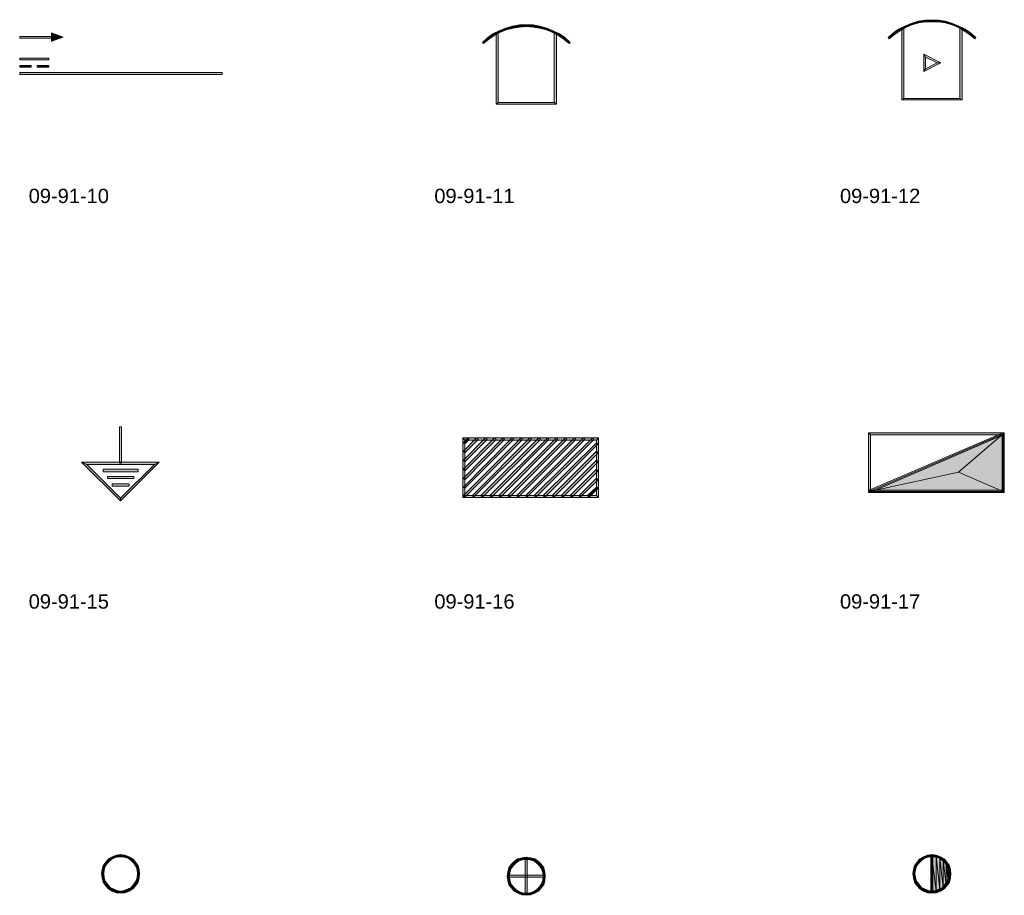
# Model space of a CAD drawing. Header units: millimetres. Extents: x 11 to 308, y -2333 to 36.
# Tile 78 of 85: x 14 to 171, y -559 to -419. Entities that reach past the tile are written whole.
import ezdxf

# ---------------------------------------------------------------- set-up
doc = ezdxf.new("R2010")
doc.units = ezdxf.units.MM
doc.layers.add('DGE_DATOS', color=7, linetype='Continuous', lineweight=0)
doc.layers.add('DGE_SIMBOLOS', color=7, linetype='Continuous', lineweight=0)
doc.styles.add('DGE_ARIAL', font='arial.ttf')

# ---------------------------------------------------------------- blocks, each defined once
blk = doc.blocks.new('DGE_09_91_10')
at = {"layer": 'DGE_SIMBOLOS', "true_color": 0x000000}
for points in [[(-16.44, 3.68), (-16.44, 3.42), (-11.36, 3.68), (-16.44, 3.68)], [(-16.44, 3.42), (-11.36, 3.68), (-11.36, 3.42), (-16.44, 3.42)], [(-11.36, 4.27), (-9.5, 3.59), (-11.36, 2.83), (-11.36, 4.27)], [(-16.44, 0.21), (-16.44, -0.05), (-11.78, 0.21), (-16.44, 0.21)], [(-16.44, -0.05), (-11.78, 0.21), (-11.78, -0.05), (-16.44, -0.05)], [(-16.44, -0.98), (-16.44, -1.23), (-14.58, -0.98), (-16.44, -0.98)], [(-16.44, -1.23), (-14.58, -0.98), (-14.58, -1.23), (-16.44, -1.23)], [(-13.65, -0.98), (-13.65, -1.23), (-11.78, -0.98), (-13.65, -0.98)], [(-13.65, -1.23), (-11.78, -0.98), (-11.78, -1.23), (-13.65, -1.23)], [(-16.44, -2.08), (-16.44, -2.42), (15.99, -2.08), (-16.44, -2.08)], [(-16.44, -2.42), (15.99, -2.08), (15.99, -2.42), (-16.44, -2.42)]]:
    blk.add_hatch(color=18, dxfattribs=at).paths.add_polyline_path(points, flags=0)
at = {"layer": 'DGE_SIMBOLOS', "color": 18, "lineweight": 9, "true_color": 0x000000}
for points in [[(-16.44, 3.68), (-11.36, 3.68), (-11.36, 3.42), (-16.44, 3.42), (-16.44, 3.68)], [(-11.36, 4.27), (-9.5, 3.59), (-11.36, 2.92), (-11.36, 4.27)], [(-16.44, 0.21), (-11.78, 0.21), (-11.78, -0.05), (-16.44, -0.05), (-16.44, 0.21)], [(-16.44, -0.98), (-14.58, -0.98), (-14.58, -1.23), (-16.44, -1.23), (-16.44, -0.98)], [(-13.65, -0.98), (-11.78, -0.98), (-11.78, -1.23), (-13.65, -1.23), (-13.65, -0.98)], [(-16.44, -2.08), (15.99, -2.08), (15.99, -2.42), (-16.44, -2.42), (-16.44, -2.08)]]:
    blk.add_lwpolyline(points, close=True, dxfattribs=at)
blk = doc.blocks.new('DGE_09_91_11')
at = {"layer": 'DGE_SIMBOLOS', "true_color": 0x000000}
for points in [[(-3.57, 5.03), (-3.49, 4.78), (-4.59, 4.61), (-3.57, 5.03)], [(-3.49, 4.78), (-4.59, 4.61), (-4.5, 4.36), (-3.49, 4.78)], [(-2.47, 5.29), (-2.38, 5.03), (-3.57, 5.03), (-2.47, 5.29)], [(-2.38, 5.03), (-3.57, 5.03), (-3.49, 4.78), (-2.38, 5.03)], [(-1.37, 5.54), (-1.37, 5.2), (-2.47, 5.29), (-1.37, 5.54)], [(-1.37, 5.2), (-2.47, 5.29), (-2.38, 5.03), (-1.37, 5.2)], [(-0.27, 5.54), (-0.27, 5.29), (-1.37, 5.54), (-0.27, 5.54)], [(-0.27, 5.29), (-1.37, 5.54), (-1.37, 5.2), (-0.27, 5.29)], [(0.83, 5.54), (0.83, 5.2), (-0.27, 5.54), (0.83, 5.54)], [(0.83, 5.2), (-0.27, 5.54), (-0.27, 5.29), (0.83, 5.2)], [(1.93, 5.29), (1.85, 5.03), (0.83, 5.54), (1.93, 5.29)], [(1.85, 5.03), (0.83, 5.54), (0.83, 5.2), (1.85, 5.03)], [(2.95, 4.78), (1.93, 5.29), (1.85, 5.03), (2.95, 4.78)], [(3.03, 5.03), (2.95, 4.78), (1.93, 5.29), (3.03, 5.03)], [(3.97, 4.36), (3.03, 5.03), (2.95, 4.78), (3.97, 4.36)], [(4.05, 4.61), (3.97, 4.36), (3.03, 5.03), (4.05, 4.61)], [(-6.45, 3.51), (-6.28, 3.26), (-7.3, 2.75), (-6.45, 3.51)], [(-6.28, 3.26), (-7.3, 2.75), (-7.13, 2.58), (-6.28, 3.26)], [(-5.6, 4.1), (-5.43, 3.85), (-6.45, 3.51), (-5.6, 4.1)], [(-5.43, 3.85), (-6.45, 3.51), (-6.28, 3.26), (-5.43, 3.85)], [(-4.59, 4.61), (-4.5, 4.36), (-5.6, 4.1), (-4.59, 4.61)], [(-4.5, 4.36), (-5.6, 4.1), (-5.43, 3.85), (-4.5, 4.36)], [(-4.76, 4.27), (-5.01, 4.27), (-4.76, -6.9), (-4.76, 4.27)], [(-5.01, 4.27), (-4.76, -6.9), (-5.01, -7.16), (-5.01, 4.27)], [(4.9, 3.85), (4.05, 4.61), (3.97, 4.36), (4.9, 3.85)], [(5.07, 4.1), (4.9, 3.85), (4.05, 4.61), (5.07, 4.1)], [(4.22, -6.9), (4.56, -7.16), (4.22, 4.27), (4.22, -6.9)], [(4.56, -7.16), (4.22, 4.27), (4.56, 4.27), (4.56, -7.16)], [(5.74, 3.26), (5.07, 4.1), (4.9, 3.85), (5.74, 3.26)], [(5.91, 3.51), (5.74, 3.26), (5.07, 4.1), (5.91, 3.51)], [(6.59, 2.58), (5.91, 3.51), (5.74, 3.26), (6.59, 2.58)], [(6.76, 2.75), (6.59, 2.58), (5.91, 3.51), (6.76, 2.75)], [(-4.76, -6.9), (-5.01, -7.16), (4.22, -6.9), (-4.76, -6.9)], [(-5.01, -7.16), (4.22, -6.9), (4.56, -7.16), (-5.01, -7.16)]]:
    blk.add_hatch(color=18, dxfattribs=at).paths.add_polyline_path(points, flags=0)
at = {"layer": 'DGE_SIMBOLOS', "color": 18, "lineweight": 9, "true_color": 0x000000}
for points in [[(-3.57, 5.03), (-4.59, 4.61), (-4.5, 4.36), (-3.49, 4.78), (-3.57, 5.03)], [(-2.47, 5.37), (-3.57, 5.03), (-3.49, 4.78), (-2.38, 5.03), (-2.47, 5.37)], [(-1.37, 5.54), (-2.47, 5.37), (-2.38, 5.03), (-1.37, 5.2), (-1.37, 5.54)], [(-0.27, 5.54), (-1.37, 5.54), (-1.37, 5.2), (-0.27, 5.29), (-0.27, 5.54)], [(0.83, 5.54), (-0.27, 5.54), (-0.27, 5.29), (0.83, 5.2), (0.83, 5.54)], [(1.93, 5.37), (0.83, 5.54), (0.83, 5.2), (1.85, 5.03), (1.93, 5.37)], [(3.03, 5.03), (1.93, 5.37), (1.85, 5.03), (2.95, 4.78), (3.03, 5.03)], [(4.05, 4.61), (3.03, 5.03), (2.95, 4.78), (3.97, 4.36), (4.05, 4.61)], [(-6.45, 3.51), (-7.3, 2.75), (-7.13, 2.58), (-6.28, 3.26), (-6.45, 3.51)], [(-5.6, 4.1), (-6.45, 3.51), (-6.28, 3.26), (-5.43, 3.85), (-5.6, 4.1)], [(-4.59, 4.61), (-5.6, 4.1), (-5.43, 3.85), (-4.5, 4.36), (-4.59, 4.61)], [(-4.76, 4.27), (-4.76, -6.9), (-5.09, -7.16), (-5.09, 4.27), (-4.76, 4.27)], [(5.07, 4.1), (4.05, 4.61), (3.97, 4.36), (4.9, 3.85), (5.07, 4.1)], [(4.22, -6.9), (4.22, 4.27), (4.56, 4.27), (4.56, -7.16), (4.22, -6.9)], [(5.91, 3.51), (5.07, 4.1), (4.9, 3.85), (5.74, 3.26), (5.91, 3.51)], [(6.76, 2.75), (5.91, 3.51), (5.74, 3.26), (6.59, 2.58), (6.76, 2.75)], [(-4.76, -6.9), (4.22, -6.9), (4.56, -7.16), (-5.09, -7.16), (-4.76, -6.9)]]:
    blk.add_lwpolyline(points, close=True, dxfattribs=at)
blk = doc.blocks.new('DGE_09_91_12')
at = {"layer": 'DGE_SIMBOLOS', "true_color": 0x000000}
for points in [[(-0.27, 6.39), (-0.27, 6.05), (-1.37, 6.3), (-0.27, 6.39)], [(0.83, 6.3), (0.83, 6.05), (-0.27, 6.39), (0.83, 6.3)], [(0.83, 6.05), (-0.27, 6.39), (-0.27, 6.05), (0.83, 6.05)], [(-5.6, 4.86), (-5.43, 4.61), (-6.45, 4.27), (-5.6, 4.86)], [(-4.59, 5.37), (-4.5, 5.12), (-5.6, 4.86), (-4.59, 5.37)], [(-4.5, 5.12), (-5.6, 4.86), (-5.43, 4.61), (-4.5, 5.12)], [(-4.76, 5.12), (-5.01, 5.12), (-4.76, -6.23), (-4.76, 5.12)], [(-5.01, 5.12), (-4.76, -6.23), (-5.01, -6.48), (-5.01, 5.12)], [(-3.57, 5.8), (-3.49, 5.54), (-4.59, 5.37), (-3.57, 5.8)], [(-3.49, 5.54), (-4.59, 5.37), (-4.5, 5.12), (-3.49, 5.54)], [(-2.47, 6.13), (-2.38, 5.88), (-3.57, 5.8), (-2.47, 6.13)], [(-2.38, 5.88), (-3.57, 5.8), (-3.49, 5.54), (-2.38, 5.88)], [(-1.37, 6.3), (-1.37, 6.05), (-2.47, 6.13), (-1.37, 6.3)], [(-1.37, 6.05), (-2.47, 6.13), (-2.38, 5.88), (-1.37, 6.05)], [(-0.27, 6.05), (-1.37, 6.3), (-1.37, 6.05), (-0.27, 6.05)], [(1.93, 6.13), (1.85, 5.88), (0.83, 6.3), (1.93, 6.13)], [(1.85, 5.88), (0.83, 6.3), (0.83, 6.05), (1.85, 5.88)], [(2.95, 5.54), (1.93, 6.13), (1.85, 5.88), (2.95, 5.54)], [(3.03, 5.8), (2.95, 5.54), (1.93, 6.13), (3.03, 5.8)], [(3.97, 5.12), (3.03, 5.8), (2.95, 5.54), (3.97, 5.12)], [(4.05, 5.37), (3.97, 5.12), (3.03, 5.8), (4.05, 5.37)], [(4.9, 4.61), (4.05, 5.37), (3.97, 5.12), (4.9, 4.61)], [(5.07, 4.86), (4.9, 4.61), (4.05, 5.37), (5.07, 4.86)], [(4.22, -6.23), (4.56, -6.48), (4.22, 5.12), (4.22, -6.23)], [(4.56, -6.48), (4.22, 5.12), (4.56, 5.12), (4.56, -6.48)], [(5.74, 4.02), (5.07, 4.86), (4.9, 4.61), (5.74, 4.02)], [(5.91, 4.27), (5.74, 4.02), (5.07, 4.86), (5.91, 4.27)], [(-6.45, 4.27), (-6.28, 4.02), (-7.3, 3.51), (-6.45, 4.27)], [(-6.28, 4.02), (-7.3, 3.51), (-7.13, 3.34), (-6.28, 4.02)], [(-5.43, 4.61), (-6.45, 4.27), (-6.28, 4.02), (-5.43, 4.61)], [(6.59, 3.34), (5.91, 4.27), (5.74, 4.02), (6.59, 3.34)], [(6.76, 3.51), (6.59, 3.34), (5.91, 4.27), (6.76, 3.51)], [(-1.54, -1.91), (-1.28, -1.49), (-1.54, 0.88), (-1.54, -1.91)], [(-1.28, -1.49), (-1.54, 0.88), (-1.28, 0.38), (-1.28, -1.49)], [(-1.54, 0.88), (-1.28, 0.38), (1.17, -0.55), (-1.54, 0.88)], [(-1.28, 0.38), (1.17, -0.55), (0.58, -0.55), (-1.28, 0.38)], [(1.17, -0.55), (0.58, -0.55), (-1.54, -1.91), (1.17, -0.55)], [(0.58, -0.55), (-1.54, -1.91), (-1.28, -1.49), (0.58, -0.55)], [(-4.76, -6.23), (-5.01, -6.48), (4.22, -6.23), (-4.76, -6.23)], [(-5.01, -6.48), (4.22, -6.23), (4.56, -6.48), (-5.01, -6.48)]]:
    blk.add_hatch(color=18, dxfattribs=at).paths.add_polyline_path(points, flags=0)
at = {"layer": 'DGE_SIMBOLOS', "color": 18, "lineweight": 9, "true_color": 0x000000}
for points in [[(-0.27, 6.39), (-1.37, 6.3), (-1.37, 6.05), (-0.27, 6.05), (-0.27, 6.39)], [(0.83, 6.3), (-0.27, 6.39), (-0.27, 6.05), (0.83, 6.05), (0.83, 6.3)], [(-5.6, 4.86), (-6.45, 4.27), (-6.28, 4.02), (-5.43, 4.61), (-5.6, 4.86)], [(-4.59, 5.37), (-5.6, 4.86), (-5.43, 4.61), (-4.5, 5.12), (-4.59, 5.37)], [(-4.76, 5.12), (-4.76, -6.23), (-5.09, -6.48), (-5.09, 5.12), (-4.76, 5.12)], [(-3.57, 5.8), (-4.59, 5.37), (-4.5, 5.12), (-3.49, 5.54), (-3.57, 5.8)], [(-2.47, 6.13), (-3.57, 5.8), (-3.49, 5.54), (-2.38, 5.88), (-2.47, 6.13)], [(-1.37, 6.3), (-2.47, 6.13), (-2.38, 5.88), (-1.37, 6.05), (-1.37, 6.3)], [(1.93, 6.13), (0.83, 6.3), (0.83, 6.05), (1.85, 5.88), (1.93, 6.13)], [(3.03, 5.8), (1.93, 6.13), (1.85, 5.88), (2.95, 5.54), (3.03, 5.8)], [(4.05, 5.37), (3.03, 5.8), (2.95, 5.54), (3.97, 5.12), (4.05, 5.37)], [(5.07, 4.86), (4.05, 5.37), (3.97, 5.12), (4.9, 4.61), (5.07, 4.86)], [(4.22, -6.23), (4.22, 5.12), (4.56, 5.12), (4.56, -6.48), (4.22, -6.23)], [(5.91, 4.27), (5.07, 4.86), (4.9, 4.61), (5.74, 4.02), (5.91, 4.27)], [(-6.45, 4.27), (-7.3, 3.51), (-7.13, 3.34), (-6.28, 4.02), (-6.45, 4.27)], [(6.76, 3.51), (5.91, 4.27), (5.74, 4.02), (6.59, 3.34), (6.76, 3.51)], [(-1.54, -1.91), (-1.54, 0.88), (-1.28, 0.38), (-1.28, -1.49), (-1.54, -1.91)], [(-1.54, 0.88), (1.17, -0.55), (0.58, -0.55), (-1.28, 0.38), (-1.54, 0.88)], [(1.17, -0.55), (-1.54, -1.91), (-1.28, -1.49), (0.58, -0.55), (1.17, -0.55)], [(-4.76, -6.23), (4.22, -6.23), (4.56, -6.48), (-5.09, -6.48), (-4.76, -6.23)]]:
    blk.add_lwpolyline(points, close=True, dxfattribs=at)
blk = doc.blocks.new('DGE_09_91_15')
at = {"layer": 'DGE_SIMBOLOS', "true_color": 0x000000}
for points in [[(-0.1, 6.13), (-0.44, 6.13), (-0.1, 0.29), (-0.1, 6.13)], [(-0.44, 6.13), (-0.1, 0.29), (-0.44, 0.29), (-0.44, 6.13)], [(-0.27, -5.72), (-0.27, -5.3), (-6.45, 0.46), (-0.27, -5.72)], [(-0.27, -5.3), (-6.45, 0.46), (-5.69, 0.12), (-0.27, -5.3)], [(-6.45, 0.46), (-5.69, 0.12), (6, 0.46), (-6.45, 0.46)], [(-5.69, 0.12), (6, 0.46), (5.15, 0.12), (-5.69, 0.12)], [(6, 0.46), (5.15, 0.12), (-0.27, -5.72), (6, 0.46)], [(5.15, 0.12), (-0.27, -5.72), (-0.27, -5.3), (5.15, 0.12)], [(2.53, -1.06), (2.53, -0.72), (-3.06, -1.06), (2.53, -1.06)], [(2.53, -0.72), (-3.06, -1.06), (-3.06, -0.72), (2.53, -0.72)], [(1.85, -2.16), (1.85, -1.82), (-2.38, -2.16), (1.85, -2.16)], [(1.85, -1.82), (-2.38, -2.16), (-2.38, -1.82), (1.85, -1.82)], [(1.09, -3.35), (1.09, -3.01), (-1.62, -3.35), (1.09, -3.35)], [(1.09, -3.01), (-1.62, -3.35), (-1.62, -3.01), (1.09, -3.01)]]:
    blk.add_hatch(color=18, dxfattribs=at).paths.add_polyline_path(points, flags=0)
at = {"layer": 'DGE_SIMBOLOS', "color": 18, "lineweight": 9, "true_color": 0x000000}
for points in [[(-0.1, 6.13), (-0.1, 0.29), (-0.44, 0.29), (-0.44, 6.13), (-0.1, 6.13)], [(-0.27, -5.72), (-6.53, 0.46), (-5.69, 0.12), (-0.27, -5.3), (-0.27, -5.72)], [(-6.53, 0.46), (5.91, 0.46), (5.15, 0.12), (-5.69, 0.12), (-6.53, 0.46)], [(5.91, 0.46), (-0.27, -5.72), (-0.27, -5.3), (5.15, 0.12), (5.91, 0.46)], [(2.53, -1.06), (-3.06, -1.06), (-3.06, -0.64), (2.53, -0.64), (2.53, -1.06)], [(1.85, -2.16), (-2.38, -2.16), (-2.38, -1.82), (1.85, -1.82), (1.85, -2.16)], [(1.09, -3.35), (-1.62, -3.35), (-1.62, -3.01), (1.09, -3.01), (1.09, -3.35)]]:
    blk.add_lwpolyline(points, close=True, dxfattribs=at)
blk = doc.blocks.new('DGE_09_91_16')
at = {"layer": 'DGE_SIMBOLOS', "true_color": 0x000000}
for points in [[(-10.43, 4.36), (-10.09, 4.02), (11.33, 4.36), (-10.43, 4.36)], [(-10.43, -5.21), (-10.09, -4.87), (-10.43, 4.36), (-10.43, -5.21)], [(-10.09, -4.87), (-10.43, 4.36), (-10.09, 4.02), (-10.09, -4.87)], [(-8.23, 4.36), (-10.09, 1.99), (-10.34, 2.24), (-8.23, 4.36)], [(-9.67, 4.36), (-10.09, 3.42), (-10.34, 3.59), (-9.67, 4.36)], [(-6.79, 4.36), (-10.09, 0.55), (-10.34, 0.8), (-6.79, 4.36)], [(-5.35, 4.36), (-10.09, -0.89), (-10.34, -0.64), (-5.35, 4.36)], [(-3.91, 4.36), (-10.09, -2.33), (-10.34, -2.08), (-3.91, 4.36)], [(-2.55, 4.36), (-10.09, -3.69), (-10.34, -3.52), (-2.55, 4.36)], [(-10.34, -4.87), (-10.09, -5.13), (-1.11, 4.36), (-10.34, -4.87)], [(-10.09, 4.02), (11.33, 4.36), (10.99, 4.02), (-10.09, 4.02)], [(-7.97, 4.1), (-8.23, 4.36), (-10.09, 1.99), (-7.97, 4.1)], [(-9.41, 4.1), (-9.67, 4.36), (-10.09, 3.42), (-9.41, 4.1)], [(-6.53, 4.1), (-6.79, 4.36), (-10.09, 0.55), (-6.53, 4.1)], [(-5.09, 4.1), (-5.35, 4.36), (-10.09, -0.89), (-5.09, 4.1)], [(-3.74, 4.1), (-3.91, 4.36), (-10.09, -2.33), (-3.74, 4.1)], [(-2.3, 4.1), (-2.55, 4.36), (-10.09, -3.69), (-2.3, 4.1)], [(-10.09, -5.13), (-1.11, 4.36), (-0.86, 4.1), (-10.09, -5.13)], [(0.32, 4.36), (-8.73, -5.13), (-8.9, -4.87), (0.32, 4.36)], [(0.58, 4.1), (0.32, 4.36), (-8.73, -5.13), (0.58, 4.1)], [(1.76, 4.36), (-7.3, -5.13), (-7.55, -4.87), (1.76, 4.36)], [(2.02, 4.1), (1.76, 4.36), (-7.3, -5.13), (2.02, 4.1)], [(3.2, 4.36), (-5.86, -5.13), (-6.11, -4.87), (3.2, 4.36)], [(3.46, 4.1), (3.2, 4.36), (-5.86, -5.13), (3.46, 4.1)], [(4.64, 4.36), (-4.42, -5.13), (-4.67, -4.87), (4.64, 4.36)], [(4.81, 4.1), (4.64, 4.36), (-4.42, -5.13), (4.81, 4.1)], [(6, 4.36), (-2.98, -5.13), (-3.23, -4.87), (6, 4.36)], [(6.25, 4.1), (6, 4.36), (-2.98, -5.13), (6.25, 4.1)], [(7.44, 4.36), (-1.54, -5.13), (-1.79, -4.87), (7.44, 4.36)], [(7.69, 4.1), (7.44, 4.36), (-1.54, -5.13), (7.69, 4.1)], [(8.88, 4.36), (-0.18, -5.13), (-0.35, -4.87), (8.88, 4.36)], [(9.13, 4.1), (8.88, 4.36), (-0.18, -5.13), (9.13, 4.1)], [(10.32, 4.36), (1.26, -5.13), (1, -4.87), (10.32, 4.36)], [(10.57, 4.1), (10.32, 4.36), (1.26, -5.13), (10.57, 4.1)], [(10.99, 3.59), (2.7, -5.13), (2.44, -4.87), (10.99, 3.59)], [(11.25, 3.42), (10.99, 3.59), (2.7, -5.13), (11.25, 3.42)], [(11.33, 4.36), (10.99, 4.02), (11.33, -5.21), (11.33, 4.36)], [(10.99, 4.02), (11.33, -5.21), (10.99, -4.87), (10.99, 4.02)], [(10.99, 2.24), (4.13, -5.13), (3.88, -4.87), (10.99, 2.24)], [(11.25, 1.99), (10.99, 2.24), (4.13, -5.13), (11.25, 1.99)], [(10.99, 0.8), (5.57, -5.13), (5.32, -4.87), (10.99, 0.8)], [(11.25, 0.55), (10.99, 0.8), (5.57, -5.13), (11.25, 0.55)], [(10.99, -0.64), (7.01, -5.13), (6.76, -4.87), (10.99, -0.64)], [(11.25, -0.89), (10.99, -0.64), (7.01, -5.13), (11.25, -0.89)], [(10.99, -2.08), (8.37, -5.13), (8.2, -4.87), (10.99, -2.08)], [(11.25, -2.33), (10.99, -2.08), (8.37, -5.13), (11.25, -2.33)], [(10.99, -3.52), (9.81, -5.13), (9.55, -4.87), (10.99, -3.52)], [(11.25, -3.69), (10.99, -3.52), (9.81, -5.13), (11.25, -3.69)], [(11.33, -5.21), (10.99, -4.87), (-10.43, -5.21), (11.33, -5.21)], [(10.99, -4.87), (-10.43, -5.21), (-10.09, -4.87), (10.99, -4.87)]]:
    blk.add_hatch(color=18, dxfattribs=at).paths.add_polyline_path(points, flags=0)
at = {"layer": 'DGE_SIMBOLOS', "color": 18, "lineweight": 9, "true_color": 0x000000}
for points in [[(-10.43, 4.36), (11.33, 4.36), (10.99, 4.02), (-10.09, 4.02), (-10.43, 4.36)], [(-10.43, -5.21), (-10.43, 4.36), (-10.09, 4.02), (-10.09, -4.87), (-10.43, -5.21)], [(-7.97, 4.1), (-10.09, 1.99), (-10.34, 2.24), (-8.23, 4.36), (-7.97, 4.1)], [(-9.41, 4.1), (-10.09, 3.42), (-10.34, 3.59), (-9.67, 4.36), (-9.41, 4.1)], [(-6.53, 4.1), (-10.09, 0.55), (-10.34, 0.8), (-6.79, 4.36), (-6.53, 4.1)], [(-5.09, 4.1), (-10.09, -0.89), (-10.34, -0.64), (-5.35, 4.36), (-5.09, 4.1)], [(-3.74, 4.1), (-10.09, -2.33), (-10.34, -2.08), (-3.99, 4.36), (-3.74, 4.1)], [(-2.3, 4.1), (-10.09, -3.69), (-10.34, -3.52), (-2.55, 4.36), (-2.3, 4.1)], [(-10.34, -4.87), (-1.11, 4.36), (-0.86, 4.1), (-10.09, -5.13), (-10.34, -4.87)], [(0.58, 4.1), (-8.73, -5.13), (-8.9, -4.87), (0.32, 4.36), (0.58, 4.1)], [(2.02, 4.1), (-7.3, -5.13), (-7.55, -4.87), (1.76, 4.36), (2.02, 4.1)], [(3.37, 4.1), (-5.86, -5.13), (-6.11, -4.87), (3.2, 4.36), (3.37, 4.1)], [(4.81, 4.1), (-4.42, -5.13), (-4.67, -4.87), (4.56, 4.36), (4.81, 4.1)], [(6.25, 4.1), (-2.98, -5.13), (-3.23, -4.87), (6, 4.36), (6.25, 4.1)], [(7.69, 4.1), (-1.54, -5.13), (-1.79, -4.87), (7.44, 4.36), (7.69, 4.1)], [(9.13, 4.1), (-0.18, -5.13), (-0.35, -4.87), (8.88, 4.36), (9.13, 4.1)], [(10.57, 4.1), (1.26, -5.13), (1, -4.87), (10.32, 4.36), (10.57, 4.1)], [(11.25, 3.42), (2.7, -5.13), (2.44, -4.87), (10.99, 3.59), (11.25, 3.42)], [(11.33, 4.36), (11.33, -5.21), (10.99, -4.87), (10.99, 4.02), (11.33, 4.36)], [(11.25, 1.99), (4.13, -5.13), (3.88, -4.87), (10.99, 2.24), (11.25, 1.99)], [(11.25, 0.55), (5.57, -5.13), (5.32, -4.87), (10.99, 0.8), (11.25, 0.55)], [(11.25, -0.89), (7.01, -5.13), (6.76, -4.87), (10.99, -0.64), (11.25, -0.89)], [(11.25, -2.33), (8.37, -5.13), (8.2, -4.87), (10.99, -2.08), (11.25, -2.33)], [(11.25, -3.69), (9.81, -5.13), (9.55, -4.87), (10.99, -3.52), (11.25, -3.69)], [(11.33, -5.21), (-10.43, -5.21), (-10.09, -4.87), (10.99, -4.87), (11.33, -5.21)]]:
    blk.add_lwpolyline(points, close=True, dxfattribs=at)
blk = doc.blocks.new('DGE_09_91_17')
at = {"layer": 'DGE_SIMBOLOS', "true_color": 0x000000}
for points in [[(-10.43, 5.2), (-10.09, 4.86), (11.33, 5.2), (-10.43, 5.2)], [(-10.43, -4.36), (-10.09, -4.03), (-10.43, 5.2), (-10.43, -4.36)], [(-10.09, -4.03), (-10.43, 5.2), (-10.09, 4.86), (-10.09, -4.03)], [(-10.34, -4.03), (-10.17, -4.36), (11.08, 5.2), (-10.34, -4.03)], [(4.05, -1.15), (-10.26, -4.2), (11.16, 5.03), (4.05, -1.15)], [(-10.17, -4.36), (11.08, 5.2), (11.16, 4.86), (-10.17, -4.36)], [(-10.09, 4.86), (11.33, 5.2), (10.99, 4.86), (-10.09, 4.86)], [(4.05, -1.15), (11.16, 5.03), (11.16, -4.2), (4.05, -1.15)], [(11.33, 5.2), (10.99, 4.86), (11.33, -4.36), (11.33, 5.2)], [(10.99, 4.86), (11.33, -4.36), (10.99, -4.03), (10.99, 4.86)], [(4.05, -1.15), (11.16, -4.2), (-10.26, -4.2), (4.05, -1.15)], [(11.33, -4.36), (10.99, -4.03), (-10.43, -4.36), (11.33, -4.36)], [(10.99, -4.03), (-10.43, -4.36), (-10.09, -4.03), (10.99, -4.03)]]:
    blk.add_hatch(color=18, dxfattribs=at).paths.add_polyline_path(points, flags=0)
at = {"layer": 'DGE_SIMBOLOS', "color": 18, "lineweight": 9, "true_color": 0x000000}
for points in [[(-10.43, 5.2), (11.33, 5.2), (10.99, 4.86), (-10.09, 4.86), (-10.43, 5.2)], [(-10.43, -4.36), (-10.43, 5.2), (-10.09, 4.86), (-10.09, -4.03), (-10.43, -4.36)], [(-10.34, -4.03), (11.08, 5.2), (11.16, 4.86), (-10.17, -4.36), (-10.34, -4.03)], [(3.97, -1.15), (-10.26, -4.2), (11.16, 5.03), (3.97, -1.15)], [(3.97, -1.15), (11.16, 5.03), (11.16, -4.2), (3.97, -1.15)], [(11.33, 5.2), (11.33, -4.36), (10.99, -4.03), (10.99, 4.86), (11.33, 5.2)], [(3.97, -1.15), (11.16, -4.2), (-10.26, -4.2), (3.97, -1.15)], [(11.33, -4.36), (-10.43, -4.36), (-10.09, -4.03), (10.99, -4.03), (11.33, -4.36)]]:
    blk.add_lwpolyline(points, close=True, dxfattribs=at)
blk = doc.blocks.new('DGE_09_91_20')
at = {"layer": 'DGE_SIMBOLOS', "true_color": 0x000000}
for points in [[(-2.22, 1.9), (-1.96, 1.65), (-2.64, 1.39), (-2.22, 1.9)], [(-1.96, 1.65), (-2.64, 1.39), (-2.38, 1.22), (-1.96, 1.65)], [(-1.62, 2.24), (-1.45, 1.99), (-2.22, 1.9), (-1.62, 2.24)], [(-1.45, 1.99), (-2.22, 1.9), (-1.96, 1.65), (-1.45, 1.99)], [(-0.95, 2.49), (-0.86, 2.15), (-1.62, 2.24), (-0.95, 2.49)], [(-0.86, 2.15), (-1.62, 2.24), (-1.45, 1.99), (-0.86, 2.15)], [(-0.27, 2.58), (-0.27, 2.24), (-0.95, 2.49), (-0.27, 2.58)], [(-0.27, 2.24), (-0.95, 2.49), (-0.86, 2.15), (-0.27, 2.24)], [(0.41, 2.49), (0.32, 2.15), (-0.27, 2.58), (0.41, 2.49)], [(0.32, 2.15), (-0.27, 2.58), (-0.27, 2.24), (0.32, 2.15)], [(0.92, 1.99), (0.41, 2.49), (0.32, 2.15), (0.92, 1.99)], [(1.09, 2.24), (0.92, 1.99), (0.41, 2.49), (1.09, 2.24)], [(1.43, 1.65), (1.09, 2.24), (0.92, 1.99), (1.43, 1.65)], [(1.68, 1.9), (1.43, 1.65), (1.09, 2.24), (1.68, 1.9)], [(1.85, 1.22), (1.68, 1.9), (1.43, 1.65), (1.85, 1.22)], [(2.1, 1.39), (1.85, 1.22), (1.68, 1.9), (2.1, 1.39)], [(-3.23, 0.21), (-2.89, 0.12), (-3.32, -0.47), (-3.23, 0.21)], [(-2.89, 0.12), (-3.32, -0.47), (-2.98, -0.47), (-2.89, 0.12)], [(-3.06, 0.8), (-2.72, 0.72), (-3.23, 0.21), (-3.06, 0.8)], [(-2.72, 0.72), (-3.23, 0.21), (-2.89, 0.12), (-2.72, 0.72)], [(-2.64, 1.39), (-2.38, 1.22), (-3.06, 0.8), (-2.64, 1.39)], [(-2.38, 1.22), (-3.06, 0.8), (-2.72, 0.72), (-2.38, 1.22)], [(2.19, 0.72), (2.1, 1.39), (1.85, 1.22), (2.19, 0.72)], [(2.53, 0.8), (2.19, 0.72), (2.1, 1.39), (2.53, 0.8)], [(2.36, 0.12), (2.53, 0.8), (2.19, 0.72), (2.36, 0.12)], [(2.7, 0.21), (2.36, 0.12), (2.53, 0.8), (2.7, 0.21)], [(2.44, -0.47), (2.7, 0.21), (2.36, 0.12), (2.44, -0.47)], [(2.78, -0.47), (2.44, -0.47), (2.7, 0.21), (2.78, -0.47)], [(-3.32, -0.47), (-2.98, -0.47), (-3.23, -1.23), (-3.32, -0.47)], [(-2.98, -0.47), (-3.23, -1.23), (-2.89, -1.15), (-2.98, -0.47)], [(-3.23, -1.23), (-2.89, -1.15), (-3.06, -1.82), (-3.23, -1.23)], [(-2.89, -1.15), (-3.06, -1.82), (-2.72, -1.66), (-2.89, -1.15)], [(2.19, -1.66), (2.7, -1.23), (2.36, -1.15), (2.19, -1.66)], [(2.53, -1.82), (2.19, -1.66), (2.7, -1.23), (2.53, -1.82)], [(2.7, -1.23), (2.36, -1.15), (2.78, -0.47), (2.7, -1.23)], [(2.36, -1.15), (2.78, -0.47), (2.44, -0.47), (2.36, -1.15)], [(-3.06, -1.82), (-2.72, -1.66), (-2.64, -2.42), (-3.06, -1.82)], [(-2.72, -1.66), (-2.64, -2.42), (-2.38, -2.16), (-2.72, -1.66)], [(-2.64, -2.42), (-2.38, -2.16), (-2.22, -2.93), (-2.64, -2.42)], [(-2.38, -2.16), (-2.22, -2.93), (-1.96, -2.67), (-2.38, -2.16)], [(-2.22, -2.93), (-1.96, -2.67), (-1.62, -3.26), (-2.22, -2.93)], [(-1.96, -2.67), (-1.62, -3.26), (-1.45, -2.93), (-1.96, -2.67)], [(-1.62, -3.26), (-1.45, -2.93), (-0.95, -3.52), (-1.62, -3.26)], [(-1.45, -2.93), (-0.95, -3.52), (-0.86, -3.18), (-1.45, -2.93)], [(0.32, -3.18), (1.09, -3.26), (0.92, -2.93), (0.32, -3.18)], [(0.92, -2.93), (1.68, -2.93), (1.43, -2.67), (0.92, -2.93)], [(1.09, -3.26), (0.92, -2.93), (1.68, -2.93), (1.09, -3.26)], [(1.43, -2.67), (2.1, -2.42), (1.85, -2.16), (1.43, -2.67)], [(1.68, -2.93), (1.43, -2.67), (2.1, -2.42), (1.68, -2.93)], [(1.85, -2.16), (2.53, -1.82), (2.19, -1.66), (1.85, -2.16)], [(2.1, -2.42), (1.85, -2.16), (2.53, -1.82), (2.1, -2.42)], [(-0.95, -3.52), (-0.86, -3.18), (-0.27, -3.6), (-0.95, -3.52)], [(-0.86, -3.18), (-0.27, -3.6), (-0.27, -3.26), (-0.86, -3.18)], [(-0.27, -3.26), (0.41, -3.52), (0.32, -3.18), (-0.27, -3.26)], [(-0.27, -3.6), (-0.27, -3.26), (0.41, -3.52), (-0.27, -3.6)], [(0.41, -3.52), (0.32, -3.18), (1.09, -3.26), (0.41, -3.52)]]:
    blk.add_hatch(color=18, dxfattribs=at).paths.add_polyline_path(points, flags=0)
at = {"layer": 'DGE_SIMBOLOS', "color": 18, "lineweight": 9, "true_color": 0x000000}
for points in [[(-2.22, 1.9), (-2.64, 1.39), (-2.38, 1.22), (-1.96, 1.65), (-2.22, 1.9)], [(-1.62, 2.24), (-2.22, 1.9), (-1.96, 1.65), (-1.45, 1.99), (-1.62, 2.24)], [(-0.95, 2.49), (-1.62, 2.24), (-1.45, 1.99), (-0.86, 2.15), (-0.95, 2.49)], [(-0.27, 2.58), (-0.95, 2.49), (-0.86, 2.15), (-0.27, 2.24), (-0.27, 2.58)], [(0.41, 2.49), (-0.27, 2.58), (-0.27, 2.24), (0.32, 2.15), (0.41, 2.49)], [(1.09, 2.24), (0.41, 2.49), (0.32, 2.15), (0.92, 1.99), (1.09, 2.24)], [(1.68, 1.9), (1.09, 2.24), (0.92, 1.99), (1.43, 1.65), (1.68, 1.9)], [(2.1, 1.39), (1.68, 1.9), (1.43, 1.65), (1.85, 1.22), (2.1, 1.39)], [(-3.23, 0.21), (-3.32, -0.47), (-2.98, -0.47), (-2.89, 0.12), (-3.23, 0.21)], [(-3.06, 0.8), (-3.23, 0.21), (-2.89, 0.12), (-2.72, 0.72), (-3.06, 0.8)], [(-2.64, 1.39), (-3.06, 0.8), (-2.72, 0.72), (-2.38, 1.22), (-2.64, 1.39)], [(2.53, 0.8), (2.1, 1.39), (1.85, 1.22), (2.19, 0.72), (2.53, 0.8)], [(2.7, 0.21), (2.53, 0.8), (2.19, 0.72), (2.36, 0.12), (2.7, 0.21)], [(2.78, -0.47), (2.7, 0.21), (2.36, 0.12), (2.44, -0.47), (2.78, -0.47)], [(-3.32, -0.47), (-3.23, -1.15), (-2.89, -1.15), (-2.98, -0.47), (-3.32, -0.47)], [(-3.23, -1.15), (-3.06, -1.82), (-2.72, -1.66), (-2.89, -1.15), (-3.23, -1.15)], [(2.53, -1.82), (2.7, -1.15), (2.36, -1.15), (2.19, -1.66), (2.53, -1.82)], [(2.7, -1.15), (2.78, -0.47), (2.44, -0.47), (2.36, -1.15), (2.7, -1.15)], [(-3.06, -1.82), (-2.64, -2.42), (-2.38, -2.16), (-2.72, -1.66), (-3.06, -1.82)], [(-2.64, -2.42), (-2.22, -2.93), (-1.96, -2.67), (-2.38, -2.16), (-2.64, -2.42)], [(-2.22, -2.93), (-1.62, -3.26), (-1.45, -2.93), (-1.96, -2.67), (-2.22, -2.93)], [(-1.62, -3.26), (-0.95, -3.52), (-0.86, -3.18), (-1.45, -2.93), (-1.62, -3.26)], [(0.41, -3.52), (1.09, -3.26), (0.92, -2.93), (0.32, -3.18), (0.41, -3.52)], [(1.09, -3.26), (1.68, -2.93), (1.43, -2.67), (0.92, -2.93), (1.09, -3.26)], [(1.68, -2.93), (2.1, -2.42), (1.85, -2.16), (1.43, -2.67), (1.68, -2.93)], [(2.1, -2.42), (2.53, -1.82), (2.19, -1.66), (1.85, -2.16), (2.1, -2.42)], [(-0.95, -3.52), (-0.27, -3.6), (-0.27, -3.26), (-0.86, -3.18), (-0.95, -3.52)], [(-0.27, -3.6), (0.41, -3.52), (0.32, -3.18), (-0.27, -3.26), (-0.27, -3.6)]]:
    blk.add_lwpolyline(points, close=True, dxfattribs=at)
blk = doc.blocks.new('DGE_09_91_21')
at = {"layer": 'DGE_SIMBOLOS', "true_color": 0x000000}
for points in [[(-1.62, 1.82), (-1.45, 1.56), (-2.22, 1.48), (-1.62, 1.82)], [(-0.95, 2.07), (-0.86, 1.73), (-1.62, 1.82), (-0.95, 2.07)], [(-0.86, 1.73), (-1.62, 1.82), (-1.45, 1.56), (-0.86, 1.73)], [(-0.27, 2.15), (-0.27, 1.82), (-0.95, 2.07), (-0.27, 2.15)], [(-0.27, 1.82), (-0.95, 2.07), (-0.86, 1.73), (-0.27, 1.82)], [(-0.1, 1.99), (-0.44, 1.99), (-0.1, -3.77), (-0.1, 1.99)], [(-0.44, 1.99), (-0.1, -3.77), (-0.44, -3.77), (-0.44, 1.99)], [(0.41, 2.07), (0.32, 1.73), (-0.27, 2.15), (0.41, 2.07)], [(0.32, 1.73), (-0.27, 2.15), (-0.27, 1.82), (0.32, 1.73)], [(0.92, 1.56), (0.41, 2.07), (0.32, 1.73), (0.92, 1.56)], [(1.09, 1.82), (0.92, 1.56), (0.41, 2.07), (1.09, 1.82)], [(1.43, 1.22), (1.09, 1.82), (0.92, 1.56), (1.43, 1.22)], [(1.68, 1.48), (1.43, 1.22), (1.09, 1.82), (1.68, 1.48)], [(-3.06, 0.46), (-2.72, 0.29), (-3.23, -0.22), (-3.06, 0.46)], [(-2.72, 0.29), (-3.23, -0.22), (-2.89, -0.3), (-2.72, 0.29)], [(-2.64, 1.05), (-2.38, 0.8), (-3.06, 0.46), (-2.64, 1.05)], [(-2.38, 0.8), (-3.06, 0.46), (-2.72, 0.29), (-2.38, 0.8)], [(-2.22, 1.48), (-1.96, 1.22), (-2.64, 1.05), (-2.22, 1.48)], [(-1.96, 1.22), (-2.64, 1.05), (-2.38, 0.8), (-1.96, 1.22)], [(-1.45, 1.56), (-2.22, 1.48), (-1.96, 1.22), (-1.45, 1.56)], [(1.85, 0.8), (1.68, 1.48), (1.43, 1.22), (1.85, 0.8)], [(2.1, 1.05), (1.85, 0.8), (1.68, 1.48), (2.1, 1.05)], [(2.19, 0.29), (2.1, 1.05), (1.85, 0.8), (2.19, 0.29)], [(2.53, 0.46), (2.19, 0.29), (2.1, 1.05), (2.53, 0.46)], [(2.36, -0.3), (2.53, 0.46), (2.19, 0.29), (2.36, -0.3)], [(2.7, -0.22), (2.36, -0.3), (2.53, 0.46), (2.7, -0.22)], [(-3.23, -0.22), (-2.89, -0.3), (-3.32, -0.89), (-3.23, -0.22)], [(-2.89, -0.3), (-3.32, -0.89), (-2.98, -0.89), (-2.89, -0.3)], [(-3.32, -0.89), (-2.98, -0.89), (-3.23, -1.57), (-3.32, -0.89)], [(-2.98, -0.89), (-3.23, -1.57), (-2.89, -1.49), (-2.98, -0.89)], [(-3.23, -1.57), (-2.89, -1.49), (-3.06, -2.25), (-3.23, -1.57)], [(-3.15, -0.72), (-3.15, -1.06), (2.61, -0.72), (-3.15, -0.72)], [(-3.15, -1.06), (2.61, -0.72), (2.61, -1.06), (-3.15, -1.06)], [(-2.89, -1.49), (-3.06, -2.25), (-2.72, -2.08), (-2.89, -1.49)], [(2.19, -2.08), (2.7, -1.57), (2.36, -1.49), (2.19, -2.08)], [(2.53, -2.25), (2.19, -2.08), (2.7, -1.57), (2.53, -2.25)], [(2.44, -0.89), (2.7, -0.22), (2.36, -0.3), (2.44, -0.89)], [(2.7, -1.57), (2.36, -1.49), (2.78, -0.89), (2.7, -1.57)], [(2.36, -1.49), (2.78, -0.89), (2.44, -0.89), (2.36, -1.49)], [(2.78, -0.89), (2.44, -0.89), (2.7, -0.22), (2.78, -0.89)], [(-3.06, -2.25), (-2.72, -2.08), (-2.64, -2.76), (-3.06, -2.25)], [(-2.72, -2.08), (-2.64, -2.76), (-2.38, -2.59), (-2.72, -2.08)], [(-2.64, -2.76), (-2.38, -2.59), (-2.22, -3.26), (-2.64, -2.76)], [(-2.38, -2.59), (-2.22, -3.26), (-1.96, -3.01), (-2.38, -2.59)], [(-2.22, -3.26), (-1.96, -3.01), (-1.62, -3.6), (-2.22, -3.26)], [(-1.96, -3.01), (-1.62, -3.6), (-1.45, -3.35), (-1.96, -3.01)], [(0.92, -3.35), (1.68, -3.26), (1.43, -3.01), (0.92, -3.35)], [(1.43, -3.01), (2.1, -2.76), (1.85, -2.59), (1.43, -3.01)], [(1.68, -3.26), (1.43, -3.01), (2.1, -2.76), (1.68, -3.26)], [(1.85, -2.59), (2.53, -2.25), (2.19, -2.08), (1.85, -2.59)], [(2.1, -2.76), (1.85, -2.59), (2.53, -2.25), (2.1, -2.76)], [(-1.62, -3.6), (-1.45, -3.35), (-0.95, -3.86), (-1.62, -3.6)], [(-1.45, -3.35), (-0.95, -3.86), (-0.86, -3.52), (-1.45, -3.35)], [(-0.95, -3.86), (-0.86, -3.52), (-0.27, -3.94), (-0.95, -3.86)], [(-0.86, -3.52), (-0.27, -3.94), (-0.27, -3.6), (-0.86, -3.52)], [(-0.27, -3.6), (0.41, -3.86), (0.32, -3.52), (-0.27, -3.6)], [(-0.27, -3.94), (-0.27, -3.6), (0.41, -3.86), (-0.27, -3.94)], [(0.32, -3.52), (1.09, -3.6), (0.92, -3.35), (0.32, -3.52)], [(0.41, -3.86), (0.32, -3.52), (1.09, -3.6), (0.41, -3.86)], [(1.09, -3.6), (0.92, -3.35), (1.68, -3.26), (1.09, -3.6)]]:
    blk.add_hatch(color=18, dxfattribs=at).paths.add_polyline_path(points, flags=0)
at = {"layer": 'DGE_SIMBOLOS', "color": 18, "lineweight": 9, "true_color": 0x000000}
for points in [[(-1.62, 1.9), (-2.22, 1.48), (-1.96, 1.22), (-1.45, 1.56), (-1.62, 1.9)], [(-0.95, 2.07), (-1.62, 1.9), (-1.45, 1.56), (-0.86, 1.73), (-0.95, 2.07)], [(-0.27, 2.15), (-0.95, 2.07), (-0.86, 1.73), (-0.27, 1.82), (-0.27, 2.15)], [(-0.1, 1.99), (-0.1, -3.77), (-0.44, -3.77), (-0.44, 1.99), (-0.1, 1.99)], [(0.41, 2.07), (-0.27, 2.15), (-0.27, 1.82), (0.32, 1.73), (0.41, 2.07)], [(1.09, 1.9), (0.41, 2.07), (0.32, 1.73), (0.92, 1.56), (1.09, 1.9)], [(1.68, 1.48), (1.09, 1.9), (0.92, 1.56), (1.43, 1.22), (1.68, 1.48)], [(-3.06, 0.46), (-3.23, -0.22), (-2.89, -0.3), (-2.72, 0.29), (-3.06, 0.46)], [(-2.64, 1.05), (-3.06, 0.46), (-2.72, 0.29), (-2.38, 0.8), (-2.64, 1.05)], [(-2.22, 1.48), (-2.64, 1.05), (-2.38, 0.8), (-1.96, 1.22), (-2.22, 1.48)], [(2.1, 1.05), (1.68, 1.48), (1.43, 1.22), (1.85, 0.8), (2.1, 1.05)], [(2.53, 0.46), (2.1, 1.05), (1.85, 0.8), (2.19, 0.29), (2.53, 0.46)], [(2.7, -0.22), (2.53, 0.46), (2.19, 0.29), (2.36, -0.3), (2.7, -0.22)], [(-3.23, -0.22), (-3.32, -0.89), (-2.98, -0.89), (-2.89, -0.3), (-3.23, -0.22)], [(-3.32, -0.89), (-3.23, -1.57), (-2.89, -1.49), (-2.98, -0.89), (-3.32, -0.89)], [(-3.23, -1.57), (-3.06, -2.25), (-2.72, -2.08), (-2.89, -1.49), (-3.23, -1.57)], [(-3.15, -0.72), (2.61, -0.72), (2.61, -1.06), (-3.15, -1.06), (-3.15, -0.72)], [(2.53, -2.25), (2.7, -1.57), (2.36, -1.49), (2.19, -2.08), (2.53, -2.25)], [(2.78, -0.89), (2.7, -0.22), (2.36, -0.3), (2.44, -0.89), (2.78, -0.89)], [(2.7, -1.57), (2.78, -0.89), (2.44, -0.89), (2.36, -1.49), (2.7, -1.57)], [(-3.06, -2.25), (-2.64, -2.76), (-2.38, -2.59), (-2.72, -2.08), (-3.06, -2.25)], [(-2.64, -2.76), (-2.22, -3.26), (-1.96, -3.01), (-2.38, -2.59), (-2.64, -2.76)], [(-2.22, -3.26), (-1.62, -3.6), (-1.45, -3.35), (-1.96, -3.01), (-2.22, -3.26)], [(1.09, -3.6), (1.68, -3.26), (1.43, -3.01), (0.92, -3.35), (1.09, -3.6)], [(1.68, -3.26), (2.1, -2.76), (1.85, -2.59), (1.43, -3.01), (1.68, -3.26)], [(2.1, -2.76), (2.53, -2.25), (2.19, -2.08), (1.85, -2.59), (2.1, -2.76)], [(-1.62, -3.6), (-0.95, -3.86), (-0.86, -3.52), (-1.45, -3.35), (-1.62, -3.6)], [(-0.95, -3.86), (-0.27, -3.94), (-0.27, -3.6), (-0.86, -3.52), (-0.95, -3.86)], [(-0.27, -3.94), (0.41, -3.86), (0.32, -3.52), (-0.27, -3.6), (-0.27, -3.94)], [(0.41, -3.86), (1.09, -3.6), (0.92, -3.35), (0.32, -3.52), (0.41, -3.86)]]:
    blk.add_lwpolyline(points, close=True, dxfattribs=at)
blk = doc.blocks.new('DGE_09_91_22')
at = {"layer": 'DGE_SIMBOLOS', "true_color": 0x000000}
for points in [[(-2.22, 1.9), (-1.96, 1.65), (-2.64, 1.39), (-2.22, 1.9)], [(-1.96, 1.65), (-2.64, 1.39), (-2.38, 1.22), (-1.96, 1.65)], [(-1.62, 2.24), (-1.45, 1.99), (-2.22, 1.9), (-1.62, 2.24)], [(-1.45, 1.99), (-2.22, 1.9), (-1.96, 1.65), (-1.45, 1.99)], [(-0.95, 2.49), (-0.86, 2.15), (-1.62, 2.24), (-0.95, 2.49)], [(-0.86, 2.15), (-1.62, 2.24), (-1.45, 1.99), (-0.86, 2.15)], [(-0.27, 2.58), (-0.27, 2.24), (-0.95, 2.49), (-0.27, 2.58)], [(-0.27, 2.24), (-0.95, 2.49), (-0.86, 2.15), (-0.27, 2.24)], [(-0.1, 2.41), (-0.44, 2.41), (-0.1, -3.43), (-0.1, 2.41)], [(-0.44, 2.41), (-0.1, -3.43), (-0.44, -3.43), (-0.44, 2.41)], [(0.41, 2.49), (0.32, 2.15), (-0.27, 2.58), (0.41, 2.49)], [(0.32, 2.15), (-0.27, 2.58), (-0.27, 2.24), (0.32, 2.15)], [(-0.27, 2.41), (0.41, -3.35), (0.41, 2.32), (-0.27, 2.41)], [(0.41, -3.35), (-0.27, 2.41), (-0.27, -3.43), (0.41, -3.35)], [(0.92, 1.99), (0.41, 2.49), (0.32, 2.15), (0.92, 1.99)], [(1.09, 2.24), (0.92, 1.99), (0.41, 2.49), (1.09, 2.24)], [(0.41, 2.32), (1, -3.09), (1, 2.07), (0.41, 2.32)], [(1, -3.09), (0.41, 2.32), (0.41, -3.35), (1, -3.09)], [(1.43, 1.65), (1.09, 2.24), (0.92, 1.99), (1.43, 1.65)], [(1, 2.07), (1.51, -2.76), (1.51, 1.73), (1, 2.07)], [(1.51, -2.76), (1, 2.07), (1, -3.09), (1.51, -2.76)], [(1.68, 1.9), (1.43, 1.65), (1.09, 2.24), (1.68, 1.9)], [(1.85, 1.22), (1.68, 1.9), (1.43, 1.65), (1.85, 1.22)], [(1.51, 1.73), (2.02, -2.33), (2.02, 1.31), (1.51, 1.73)], [(2.02, -2.33), (1.51, 1.73), (1.51, -2.76), (2.02, -2.33)], [(2.1, 1.39), (1.85, 1.22), (1.68, 1.9), (2.1, 1.39)], [(-3.23, 0.21), (-2.89, 0.12), (-3.32, -0.47), (-3.23, 0.21)], [(-2.89, 0.12), (-3.32, -0.47), (-2.98, -0.47), (-2.89, 0.12)], [(-3.06, 0.8), (-2.72, 0.72), (-3.23, 0.21), (-3.06, 0.8)], [(-2.72, 0.72), (-3.23, 0.21), (-2.89, 0.12), (-2.72, 0.72)], [(-2.64, 1.39), (-2.38, 1.22), (-3.06, 0.8), (-2.64, 1.39)], [(-2.38, 1.22), (-3.06, 0.8), (-2.72, 0.72), (-2.38, 1.22)], [(2.19, 0.72), (2.1, 1.39), (1.85, 1.22), (2.19, 0.72)], [(2.02, 1.31), (2.36, -1.74), (2.36, 0.72), (2.02, 1.31)], [(2.36, -1.74), (2.02, 1.31), (2.02, -2.33), (2.36, -1.74)], [(2.53, 0.8), (2.19, 0.72), (2.1, 1.39), (2.53, 0.8)], [(2.36, 0.12), (2.53, 0.8), (2.19, 0.72), (2.36, 0.12)], [(2.7, 0.21), (2.36, 0.12), (2.53, 0.8), (2.7, 0.21)], [(2.36, 0.72), (2.53, -1.15), (2.53, 0.12), (2.36, 0.72)], [(2.53, -1.15), (2.36, 0.72), (2.36, -1.74), (2.53, -1.15)], [(2.44, -0.47), (2.7, 0.21), (2.36, 0.12), (2.44, -0.47)], [(2.78, -0.47), (2.44, -0.47), (2.7, 0.21), (2.78, -0.47)], [(2.61, -0.47), (2.53, 0.12), (2.53, -1.15), (2.61, -0.47)], [(-3.32, -0.47), (-2.98, -0.47), (-3.23, -1.23), (-3.32, -0.47)], [(-2.98, -0.47), (-3.23, -1.23), (-2.89, -1.15), (-2.98, -0.47)], [(-3.23, -1.23), (-2.89, -1.15), (-3.06, -1.82), (-3.23, -1.23)], [(-2.89, -1.15), (-3.06, -1.82), (-2.72, -1.66), (-2.89, -1.15)], [(2.19, -1.66), (2.7, -1.23), (2.36, -1.15), (2.19, -1.66)], [(2.53, -1.82), (2.19, -1.66), (2.7, -1.23), (2.53, -1.82)], [(2.7, -1.23), (2.36, -1.15), (2.78, -0.47), (2.7, -1.23)], [(2.36, -1.15), (2.78, -0.47), (2.44, -0.47), (2.36, -1.15)], [(-3.06, -1.82), (-2.72, -1.66), (-2.64, -2.42), (-3.06, -1.82)], [(-2.72, -1.66), (-2.64, -2.42), (-2.38, -2.16), (-2.72, -1.66)], [(-2.64, -2.42), (-2.38, -2.16), (-2.22, -2.93), (-2.64, -2.42)], [(-2.38, -2.16), (-2.22, -2.93), (-1.96, -2.67), (-2.38, -2.16)], [(-2.22, -2.93), (-1.96, -2.67), (-1.62, -3.26), (-2.22, -2.93)], [(-1.96, -2.67), (-1.62, -3.26), (-1.45, -2.93), (-1.96, -2.67)], [(-1.62, -3.26), (-1.45, -2.93), (-0.95, -3.52), (-1.62, -3.26)], [(-1.45, -2.93), (-0.95, -3.52), (-0.86, -3.18), (-1.45, -2.93)], [(0.32, -3.18), (1.09, -3.26), (0.92, -2.93), (0.32, -3.18)], [(0.92, -2.93), (1.68, -2.93), (1.43, -2.67), (0.92, -2.93)], [(1.09, -3.26), (0.92, -2.93), (1.68, -2.93), (1.09, -3.26)], [(1.43, -2.67), (2.1, -2.42), (1.85, -2.16), (1.43, -2.67)], [(1.68, -2.93), (1.43, -2.67), (2.1, -2.42), (1.68, -2.93)], [(1.85, -2.16), (2.53, -1.82), (2.19, -1.66), (1.85, -2.16)], [(2.1, -2.42), (1.85, -2.16), (2.53, -1.82), (2.1, -2.42)], [(-0.95, -3.52), (-0.86, -3.18), (-0.27, -3.6), (-0.95, -3.52)], [(-0.86, -3.18), (-0.27, -3.6), (-0.27, -3.26), (-0.86, -3.18)], [(-0.27, -3.26), (0.41, -3.52), (0.32, -3.18), (-0.27, -3.26)], [(-0.27, -3.6), (-0.27, -3.26), (0.41, -3.52), (-0.27, -3.6)], [(0.41, -3.52), (0.32, -3.18), (1.09, -3.26), (0.41, -3.52)]]:
    blk.add_hatch(color=18, dxfattribs=at).paths.add_polyline_path(points, flags=0)
at = {"layer": 'DGE_SIMBOLOS', "color": 18, "lineweight": 9, "true_color": 0x000000}
for points in [[(-2.22, 1.9), (-2.64, 1.39), (-2.38, 1.22), (-1.96, 1.65), (-2.22, 1.9)], [(-1.62, 2.24), (-2.22, 1.9), (-1.96, 1.65), (-1.45, 1.99), (-1.62, 2.24)], [(-0.95, 2.49), (-1.62, 2.24), (-1.45, 1.99), (-0.86, 2.15), (-0.95, 2.49)], [(-0.27, 2.58), (-0.95, 2.49), (-0.86, 2.15), (-0.27, 2.24), (-0.27, 2.58)], [(-0.1, 2.41), (-0.1, -3.43), (-0.44, -3.43), (-0.44, 2.41), (-0.1, 2.41)], [(0.41, 2.49), (-0.27, 2.58), (-0.27, 2.24), (0.32, 2.15), (0.41, 2.49)], [(-0.27, 2.41), (0.41, -3.35), (0.41, 2.32), (-0.27, 2.41)], [(0.41, -3.35), (-0.27, 2.41), (-0.27, -3.43), (0.41, -3.35)], [(1.09, 2.24), (0.41, 2.49), (0.32, 2.15), (0.92, 1.99), (1.09, 2.24)], [(0.41, 2.32), (1, -3.09), (1, 2.07), (0.41, 2.32)], [(1, -3.09), (0.41, 2.32), (0.41, -3.35), (1, -3.09)], [(1.68, 1.9), (1.09, 2.24), (0.92, 1.99), (1.43, 1.65), (1.68, 1.9)], [(1, 2.07), (1.51, -2.76), (1.51, 1.73), (1, 2.07)], [(1.51, -2.76), (1, 2.07), (1, -3.09), (1.51, -2.76)], [(2.1, 1.39), (1.68, 1.9), (1.43, 1.65), (1.85, 1.22), (2.1, 1.39)], [(1.51, 1.73), (2.02, -2.33), (2.02, 1.31), (1.51, 1.73)], [(2.02, -2.33), (1.51, 1.73), (1.51, -2.76), (2.02, -2.33)], [(-3.23, 0.21), (-3.32, -0.47), (-2.98, -0.47), (-2.89, 0.12), (-3.23, 0.21)], [(-3.06, 0.8), (-3.23, 0.21), (-2.89, 0.12), (-2.72, 0.72), (-3.06, 0.8)], [(-2.64, 1.39), (-3.06, 0.8), (-2.72, 0.72), (-2.38, 1.22), (-2.64, 1.39)], [(2.53, 0.8), (2.1, 1.39), (1.85, 1.22), (2.19, 0.72), (2.53, 0.8)], [(2.02, 1.31), (2.36, -1.74), (2.36, 0.72), (2.02, 1.31)], [(2.36, -1.74), (2.02, 1.31), (2.02, -2.33), (2.36, -1.74)], [(2.7, 0.21), (2.53, 0.8), (2.19, 0.72), (2.36, 0.12), (2.7, 0.21)], [(2.36, 0.72), (2.53, -1.15), (2.53, 0.12), (2.36, 0.72)], [(2.53, -1.15), (2.36, 0.72), (2.36, -1.74), (2.53, -1.15)], [(2.78, -0.47), (2.7, 0.21), (2.36, 0.12), (2.44, -0.47), (2.78, -0.47)], [(2.61, -0.47), (2.53, 0.12), (2.53, -1.15), (2.61, -0.47)], [(-3.32, -0.47), (-3.23, -1.15), (-2.89, -1.15), (-2.98, -0.47), (-3.32, -0.47)], [(-3.23, -1.15), (-3.06, -1.82), (-2.72, -1.66), (-2.89, -1.15), (-3.23, -1.15)], [(2.53, -1.82), (2.7, -1.15), (2.36, -1.15), (2.19, -1.66), (2.53, -1.82)], [(2.7, -1.15), (2.78, -0.47), (2.44, -0.47), (2.36, -1.15), (2.7, -1.15)], [(-3.06, -1.82), (-2.64, -2.42), (-2.38, -2.16), (-2.72, -1.66), (-3.06, -1.82)], [(-2.64, -2.42), (-2.22, -2.93), (-1.96, -2.67), (-2.38, -2.16), (-2.64, -2.42)], [(-2.22, -2.93), (-1.62, -3.26), (-1.45, -2.93), (-1.96, -2.67), (-2.22, -2.93)], [(-1.62, -3.26), (-0.95, -3.52), (-0.86, -3.18), (-1.45, -2.93), (-1.62, -3.26)], [(0.41, -3.52), (1.09, -3.26), (0.92, -2.93), (0.32, -3.18), (0.41, -3.52)], [(1.09, -3.26), (1.68, -2.93), (1.43, -2.67), (0.92, -2.93), (1.09, -3.26)], [(1.68, -2.93), (2.1, -2.42), (1.85, -2.16), (1.43, -2.67), (1.68, -2.93)], [(2.1, -2.42), (2.53, -1.82), (2.19, -1.66), (1.85, -2.16), (2.1, -2.42)], [(-0.95, -3.52), (-0.27, -3.6), (-0.27, -3.26), (-0.86, -3.18), (-0.95, -3.52)], [(-0.27, -3.6), (0.41, -3.52), (0.32, -3.18), (-0.27, -3.26), (-0.27, -3.6)]]:
    blk.add_lwpolyline(points, close=True, dxfattribs=at)

msp = doc.modelspace()

# ---------------------------------------------------------------- block references
for name, p in [('DGE_09_91_11', (95, -425)), ('DGE_09_91_12', (160, -425)), ('DGE_09_91_10', (30, -425)), ('DGE_09_91_15', (30, -490)), ('DGE_09_91_16', (95, -490)), ('DGE_09_91_17', (160, -490)), ('DGE_09_91_20', (30, -555)), ('DGE_09_91_21', (95, -555)), ('DGE_09_91_22', (160, -555))]:
    msp.add_blockref(name, p)

# ---------------------------------------------------------------- texts
at = {"layer": 'DGE_DATOS', "style": 'DGE_ARIAL'}
for s, p in [('09-91-10', (15, -448)), ('09-91-11', (80, -448)), ('09-91-12', (145, -448)), ('09-91-15', (15, -513)), ('09-91-16', (80, -513)), ('09-91-17', (145, -513))]:
    msp.add_text(s, height=2.3, dxfattribs=at).set_placement(p)

doc.saveas('drawing.dxf')
